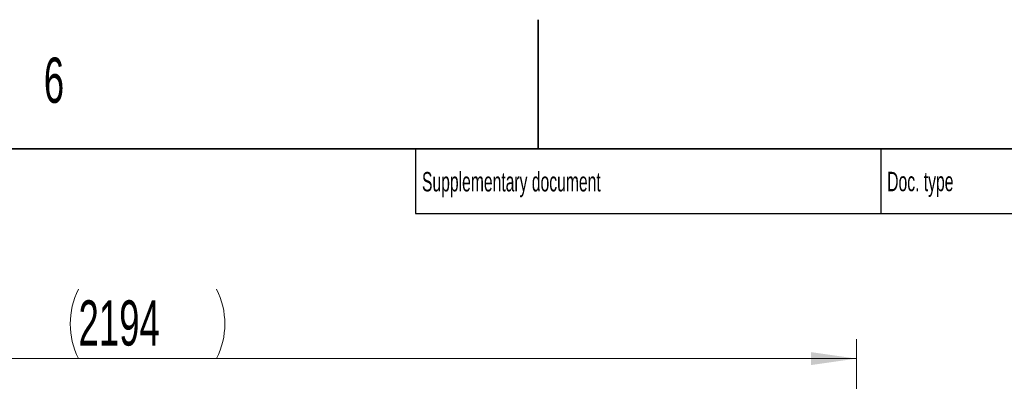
# Model space of a CAD drawing. Header units: millimetres. Extents: x 0 to 11920, y 0 to 8400.
# Tile 65 of 66: x 8147 to 9671, y 7840 to 8400. Entities that reach past the tile are written whole.
import ezdxf

# ---------------------------------------------------------------- set-up
doc = ezdxf.new("R2010")
doc.units = ezdxf.units.MM
doc.header["$LTSCALE"] = 20
doc.styles.add('SLDTEXTSTYLE0', font='TXT', dxfattribs={"width": 0.605})
doc.dimstyles.new('SLDDIMSTYLE1', dxfattribs={"dimtxt": 70, "dimasz": 70, "dimexe": 0, "dimexo": 0.0625, "dimgap": 17.5, "dimtad": 1, "dimdec": 0, "dimrnd": 1e-09, "dimzin": 12, "dimdsep": 46, "dimtxsty": 'SLDTEXTSTYLE0', "dimsah": 1, "dimcen": 0.09, "dimadec": 0, "dimazin": 3, "dimtfac": 1, "dimtofl": 0, "dimtmove": 0, "dimatfit": 3, "dimfxl": 1, "dimfrac": 2, "dimtolj": 1, "dimtzin": 12, "dimarcsym": 0})

# ---------------------------------------------------------------- blocks, each defined once
blk = doc.blocks.new('_D_5')
at = {"color": 7, "linetype": 'Continuous', "lineweight": 0}
for p, q in [((7248.4, 7050.3), (7248.4, 7905.3)), ((9442.3, 7266.4), (9442.3, 7905.3)), ((7248.4, 7875.3), (9442.3, 7875.3))]:
    blk.add_line(p, q, dxfattribs=at)
at = {"color": 7, "linetype": 'Continuous', "lineweight": 18}
for centre, start, end in [((8345.8, 7929), 153.4349, 206.5651), ((8344.8, 7929), 333.4349, 26.5651)]:
    blk.add_arc(centre, 120.1, start, end, dxfattribs=at)
for points in [[(7248.4, 7875.3), (7318.4, 7865.3), (7318.4, 7885.3)], [(9442.3, 7875.3), (9372.3, 7885.3), (9372.3, 7865.3)]]:
    blk.add_solid(points, dxfattribs=at)
at = {"color": 7, "linetype": 'Continuous', "lineweight": 18, "insert": (8238.4, 7965.5), "char_height": 70, "attachment_point": 1, "style": 'SLDTEXTSTYLE0'}
blk.add_mtext('2194', dxfattribs=at)

msp = doc.modelspace()

# ---------------------------------------------------------------- linework, layer by layer
at = {"color": 7, "linetype": 'Continuous', "lineweight": 35}
for p, q in [((8950, 8200), (8950, 8400)), ((11720, 8200), (400, 8200))]:
    msp.add_line(p, q, dxfattribs=at)
at = {"color": 7, "linetype": 'Continuous', "lineweight": 25}
for p, q in [((8760, 8200), (8760, 8100)), ((9480, 8200), (9480, 8100)), ((8760, 8100), (11720, 8100))]:
    msp.add_line(p, q, dxfattribs=at)

# ---------------------------------------------------------------- texts
at = {"color": 7, "linetype": 'Continuous', "lineweight": 0, "attachment_point": 1, "style": 'SLDTEXTSTYLE0'}
for s, insert, char_height in [('6', (8184.7, 8341.3), 70), ('Supplementary document', (8770.02, 8164.14), 30), ('Doc. type', (9489.99, 8164.46), 30)]:
    msp.add_mtext(s, dxfattribs=dict(at, insert=insert, char_height=char_height))

# ---------------------------------------------------------------- dimensions: what is measured, and where the dimension line sits
at = {"color": 7, "linetype": 'Continuous', "lineweight": 18}
dim = msp.add_linear_dim(base=(9442.25, 7875.3), p1=(7248.37, 7046.29), p2=(9442.25, 7262.39), angle=0, text='(<>)', dimstyle='SLDDIMSTYLE1', dxfattribs=at)
dim.commit()
dim.dimension.update_dxf_attribs({"geometry": '_D_5', "text_midpoint": (8345.31, 7875.3), "dimtype": 160})

doc.saveas('drawing.dxf')
